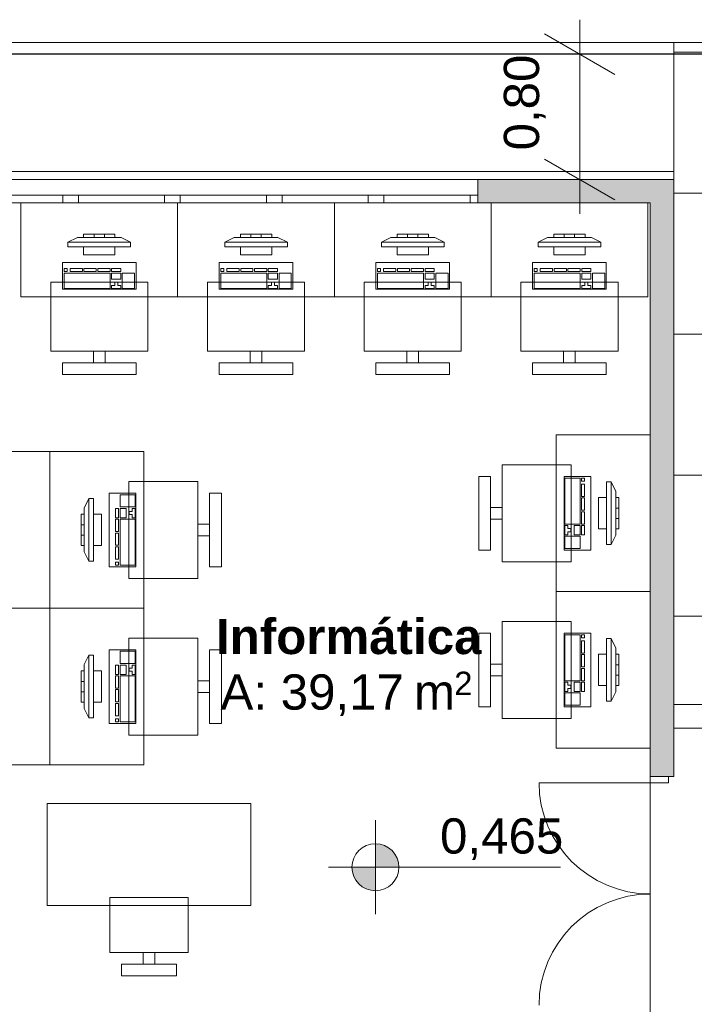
# Model space of a CAD drawing. Header units: millimetres. Extents: x 0 to 723, y 0 to 672.
# Tile 21 of 28: x 530 to 558, y 592 to 634. Entities that reach past the tile are written whole.
import ezdxf
from ezdxf.xclip import XClip

# ---------------------------------------------------------------- set-up
doc = ezdxf.new("R2010")
doc.units = ezdxf.units.MM
doc.header["$MEASUREMENT"] = 0
doc.header["$XCLIPFRAME"] = 0
doc.linetypes.add('Linha Tracejada 3_1', pattern=[4, 3, -1])
doc.linetypes.add('Wipeout_Contour', pattern=[1000, 0, -1000])
for name, color, linetype in [('Cobertura.ARQ', 7, 'Continuous'), ('Cotas - Geral.2D', 7, 'Continuous'), ('Desenho 2D - Geral.2D', 7, 'Continuous'), ('Interior - Mobiliário .ARQ', 7, 'Continuous'), ('Laje.ARQ', 7, 'Continuous'), ('Parede.ARQ', 7, 'Continuous'), ('Zonas.ARQ', 7, 'Continuous')]:
    doc.layers.add(name, color=color, linetype=linetype)
doc.styles.add('GENERATED_STYLE_1', font='txt')
doc.styles.add('GENERATED_STYLE_2', font='txt')

# ---------------------------------------------------------------- blocks, each defined once
blk = doc.blocks.new('Desenho_2_2', base_point=(-392.832, 470.64))
at = {"layer": 'Cotas - Geral.2D', "linetype": 'Continuous', "lineweight": 0}
for points in [[(544.816, 597.958), (545.816, 597.958), (545.74, 598.341), (545.523, 598.665), (545.198, 598.882), (544.816, 598.958)], [(544.816, 597.958), (543.816, 597.958), (543.892, 597.575), (544.109, 597.251), (544.433, 597.034), (544.816, 596.958)]]:
    blk.add_hatch(color=7, dxfattribs=at).paths.add_polyline_path(points)
at = {"layer": 'Laje.ARQ', "linetype": 'Continuous', "lineweight": 0}
h = blk.add_hatch(dxfattribs=at)
h.set_pattern_fill('Grelha_90x90_0002', color=83, style=0, pattern_type=2)
h.set_pattern_definition([(0, (-392.8324, 470.64), (0, 6), []), (90, (-392.8324, 470.64), (-6, 0), [])])
h.paths.add_polyline_path([(557.511, 633.062), (557.511, 604.877), (570.511, 604.877), (570.511, 585.216), (620.852, 585.216), (620.852, 633.057), (601.062, 633.057), (576.062, 633.062)])
h.paths.add_polyline_path([(601.062, 600.517), (576.062, 600.517), (576.062, 625.517), (601.062, 625.517)], flags=0)
at = {"layer": 'Parede.ARQ', "linetype": 'Continuous', "lineweight": 0}
for points in [[(549.178, 626.227), (556.511, 626.227), (557.511, 627.227), (549.178, 627.227)], [(557.511, 627.227), (556.511, 626.227), (556.511, 601.818), (557.511, 601.818)]]:
    blk.add_hatch(color=36, dxfattribs=at).paths.add_polyline_path(points)
at = {"layer": 'Cobertura.ARQ', "color": 7, "linetype": 'Continuous', "lineweight": 0, "flags": 128}
for points in [[(681.021, 633.062), (506.244, 633.062)], [(681.021, 632.57), (506.244, 632.57)]]:
    blk.add_lwpolyline(points, dxfattribs=at)
at = {"layer": 'Cotas - Geral.2D', "color": 7, "linetype": 'Continuous', "lineweight": 0}
for p, q in [((553.507, 632.561), (553.507, 634.028)), ((555.007, 631.695), (552.007, 633.427)), ((555.757, 632.561), (551.257, 632.561)), ((544.816, 595.958), (544.816, 599.958)), ((542.816, 597.958), (552.695, 597.958))]:
    blk.add_line(p, q, dxfattribs=at)
blk.add_circle((544.816, 597.958), 1, dxfattribs=at)
at = {"layer": 'Desenho 2D - Geral.2D', "color": 7, "linetype": 'Continuous', "lineweight": 0}
blk.add_line((557.511, 632.561), (497.511, 632.561), dxfattribs=at)
at = {"layer": 'Desenho 2D - Geral.2D', "color": 7, "linetype": 'Linha Tracejada 3_1', "lineweight": 0}
blk.add_line((557.511, 632.561), (620.671, 632.562), dxfattribs=at)
at = {"layer": 'Interior - Mobiliário .ARQ', "color": 7, "linetype": 'Continuous', "lineweight": 0}
for p, q in [((536.403, 626.227), (529.737, 626.227)), ((529.737, 626.227), (529.737, 622.227)), ((543.07, 626.227), (536.403, 626.227)), ((536.403, 626.227), (536.403, 622.227)), ((536.403, 622.227), (536.403, 626.227)), ((549.737, 626.227), (543.07, 626.227)), ((543.07, 626.227), (543.07, 622.227)), ((543.07, 622.227), (543.07, 626.227)), ((556.403, 626.227), (549.737, 626.227)), ((549.737, 626.227), (549.737, 622.227)), ((549.737, 622.227), (549.737, 626.227)), ((556.403, 622.227), (556.403, 626.227)), ((533.737, 624.894), (532.403, 624.894)), ((532.403, 624.894), (532.403, 624.761)), ((532.848, 624.761), (532.848, 624.894)), ((533.292, 624.761), (533.292, 624.894)), ((533.737, 624.761), (533.737, 624.894)), ((540.403, 624.894), (539.07, 624.894)), ((539.07, 624.894), (539.07, 624.761)), ((539.515, 624.761), (539.515, 624.894)), ((539.959, 624.761), (539.959, 624.894)), ((540.403, 624.761), (540.403, 624.894)), ((547.07, 624.894), (545.737, 624.894)), ((545.737, 624.894), (545.737, 624.761)), ((546.181, 624.761), (546.181, 624.894)), ((546.626, 624.761), (546.626, 624.894)), ((547.07, 624.761), (547.07, 624.894)), ((553.737, 624.894), (552.403, 624.894)), ((552.403, 624.894), (552.403, 624.761)), ((552.848, 624.761), (552.848, 624.894)), ((553.292, 624.761), (553.292, 624.894)), ((553.737, 624.761), (553.737, 624.894)), ((531.737, 624.561), (532.137, 624.761)), ((534.403, 624.561), (531.737, 624.561)), ((531.737, 624.561), (531.737, 624.361)), ((532.137, 624.761), (534.003, 624.761)), ((532.403, 624.761), (533.737, 624.761)), ((534.403, 624.561), (534.003, 624.761)), ((534.403, 624.361), (534.403, 624.561)), ((538.403, 624.561), (538.803, 624.761)), ((541.07, 624.561), (538.403, 624.561)), ((538.403, 624.561), (538.403, 624.361)), ((538.803, 624.761), (540.67, 624.761)), ((539.07, 624.761), (540.403, 624.761)), ((541.07, 624.561), (540.67, 624.761)), ((541.07, 624.361), (541.07, 624.561)), ((545.07, 624.561), (545.47, 624.761)), ((547.737, 624.561), (545.07, 624.561)), ((545.07, 624.561), (545.07, 624.361)), ((545.47, 624.761), (547.337, 624.761)), ((545.737, 624.761), (547.07, 624.761)), ((547.737, 624.561), (547.337, 624.761)), ((547.737, 624.361), (547.737, 624.561)), ((551.737, 624.561), (552.137, 624.761)), ((554.403, 624.561), (551.737, 624.561)), ((551.737, 624.561), (551.737, 624.361)), ((552.137, 624.761), (554.003, 624.761)), ((552.403, 624.761), (553.737, 624.761)), ((554.403, 624.561), (554.003, 624.761)), ((554.403, 624.361), (554.403, 624.561)), ((531.737, 624.361), (534.403, 624.361)), ((533.737, 624.361), (532.403, 624.361)), ((532.403, 624.361), (532.403, 624.027)), ((532.403, 624.027), (533.737, 624.027)), ((533.737, 624.027), (533.737, 624.361)), ((538.403, 624.361), (541.07, 624.361)), ((540.403, 624.361), (539.07, 624.361)), ((539.07, 624.361), (539.07, 624.027)), ((539.07, 624.027), (540.403, 624.027)), ((540.403, 624.027), (540.403, 624.361)), ((545.07, 624.361), (547.737, 624.361)), ((547.07, 624.361), (545.737, 624.361)), ((545.737, 624.361), (545.737, 624.027)), ((545.737, 624.027), (547.07, 624.027)), ((547.07, 624.027), (547.07, 624.361)), ((551.737, 624.361), (554.403, 624.361)), ((553.737, 624.361), (552.403, 624.361)), ((552.403, 624.361), (552.403, 624.027)), ((552.403, 624.027), (553.737, 624.027)), ((553.737, 624.027), (553.737, 624.361)), ((531.503, 623.694), (531.503, 622.561)), ((534.637, 623.694), (531.503, 623.694)), ((534.637, 622.561), (534.637, 623.694)), ((538.17, 623.694), (538.17, 622.561)), ((541.303, 623.694), (538.17, 623.694)), ((541.303, 622.561), (541.303, 623.694)), ((544.837, 623.694), (544.837, 622.561)), ((547.97, 623.694), (544.837, 623.694)), ((547.97, 622.561), (547.97, 623.694)), ((551.503, 623.694), (551.503, 622.561)), ((554.637, 623.694), (551.503, 623.694)), ((554.637, 622.561), (554.637, 623.694)), ((531.699, 623.433), (531.569, 623.433)), ((531.569, 623.433), (531.569, 623.304)), ((531.569, 623.304), (531.699, 623.304)), ((533.527, 623.24), (531.569, 623.24)), ((531.569, 623.24), (531.569, 622.593)), ((531.699, 623.304), (531.699, 623.433)), ((532.352, 623.433), (531.83, 623.433)), ((531.83, 623.433), (531.83, 623.304)), ((531.83, 623.304), (532.352, 623.304)), ((532.352, 623.304), (532.352, 623.433)), ((532.94, 623.433), (532.417, 623.433)), ((532.417, 623.433), (532.417, 623.304)), ((532.417, 623.304), (532.94, 623.304)), ((532.94, 623.304), (532.94, 623.433)), ((533.527, 623.433), (533.005, 623.433)), ((533.005, 623.433), (533.005, 623.304)), ((533.005, 623.304), (533.527, 623.304)), ((533.527, 623.304), (533.527, 623.433)), ((533.527, 622.593), (533.527, 623.24)), ((533.984, 623.433), (533.592, 623.433)), ((533.592, 623.433), (533.592, 623.304)), ((533.592, 623.304), (533.984, 623.304)), ((533.984, 623.24), (533.592, 623.24)), ((533.592, 623.24), (533.592, 622.981)), ((533.984, 623.304), (533.984, 623.433)), ((533.984, 622.981), (533.984, 623.24)), ((534.572, 623.24), (534.049, 623.24)), ((534.049, 623.24), (534.049, 622.593)), ((534.572, 622.593), (534.572, 623.24)), ((538.366, 623.433), (538.235, 623.433)), ((538.235, 623.433), (538.235, 623.304)), ((538.235, 623.304), (538.366, 623.304)), ((540.194, 623.24), (538.235, 623.24)), ((538.235, 623.24), (538.235, 622.593)), ((538.366, 623.304), (538.366, 623.433)), ((539.019, 623.433), (538.497, 623.433)), ((538.497, 623.433), (538.497, 623.304)), ((538.497, 623.304), (539.019, 623.304)), ((539.019, 623.304), (539.019, 623.433)), ((539.606, 623.433), (539.084, 623.433)), ((539.084, 623.433), (539.084, 623.304)), ((539.084, 623.304), (539.606, 623.304)), ((539.606, 623.304), (539.606, 623.433)), ((540.194, 623.433), (539.672, 623.433)), ((539.672, 623.433), (539.672, 623.304)), ((539.672, 623.304), (540.194, 623.304)), ((540.194, 623.304), (540.194, 623.433)), ((540.194, 622.593), (540.194, 623.24)), ((540.651, 623.433), (540.259, 623.433)), ((540.259, 623.433), (540.259, 623.304)), ((540.259, 623.304), (540.651, 623.304)), ((540.651, 623.24), (540.259, 623.24)), ((540.259, 623.24), (540.259, 622.981)), ((540.651, 623.304), (540.651, 623.433)), ((540.651, 622.981), (540.651, 623.24)), ((541.238, 623.24), (540.716, 623.24)), ((540.716, 623.24), (540.716, 622.593)), ((541.238, 622.593), (541.238, 623.24)), ((545.033, 623.433), (544.902, 623.433)), ((544.902, 623.433), (544.902, 623.304)), ((544.902, 623.304), (545.033, 623.304)), ((546.86, 623.24), (544.902, 623.24)), ((544.902, 623.24), (544.902, 622.593)), ((545.033, 623.304), (545.033, 623.433)), ((545.685, 623.433), (545.163, 623.433)), ((545.163, 623.433), (545.163, 623.304)), ((545.163, 623.304), (545.685, 623.304)), ((545.685, 623.304), (545.685, 623.433)), ((546.273, 623.433), (545.751, 623.433)), ((545.751, 623.433), (545.751, 623.304)), ((545.751, 623.304), (546.273, 623.304)), ((546.273, 623.304), (546.273, 623.433)), ((546.86, 623.433), (546.338, 623.433)), ((546.338, 623.433), (546.338, 623.304)), ((546.338, 623.304), (546.86, 623.304)), ((546.86, 623.304), (546.86, 623.433)), ((546.86, 622.593), (546.86, 623.24)), ((547.317, 623.433), (546.926, 623.433)), ((546.926, 623.433), (546.926, 623.304)), ((546.926, 623.304), (547.317, 623.304)), ((547.317, 623.24), (546.926, 623.24)), ((546.926, 623.24), (546.926, 622.981)), ((547.317, 623.304), (547.317, 623.433)), ((547.317, 622.981), (547.317, 623.24)), ((547.905, 623.24), (547.383, 623.24)), ((547.383, 623.24), (547.383, 622.593)), ((547.905, 622.593), (547.905, 623.24)), ((551.699, 623.433), (551.569, 623.433)), ((551.569, 623.433), (551.569, 623.304)), ((551.569, 623.304), (551.699, 623.304)), ((553.527, 623.24), (551.569, 623.24)), ((551.569, 623.24), (551.569, 622.593)), ((551.699, 623.304), (551.699, 623.433)), ((552.352, 623.433), (551.83, 623.433)), ((551.83, 623.433), (551.83, 623.304)), ((551.83, 623.304), (552.352, 623.304)), ((552.352, 623.304), (552.352, 623.433)), ((552.94, 623.433), (552.417, 623.433)), ((552.417, 623.433), (552.417, 623.304)), ((552.417, 623.304), (552.94, 623.304)), ((552.94, 623.304), (552.94, 623.433)), ((553.527, 623.433), (553.005, 623.433)), ((553.005, 623.433), (553.005, 623.304)), ((553.005, 623.304), (553.527, 623.304)), ((553.527, 623.304), (553.527, 623.433)), ((553.527, 622.593), (553.527, 623.24)), ((553.984, 623.433), (553.592, 623.433)), ((553.592, 623.433), (553.592, 623.304)), ((553.592, 623.304), (553.984, 623.304)), ((553.984, 623.24), (553.592, 623.24)), ((553.592, 623.24), (553.592, 622.981)), ((553.984, 623.304), (553.984, 623.433)), ((553.984, 622.981), (553.984, 623.24)), ((554.572, 623.24), (554.049, 623.24)), ((554.049, 623.24), (554.049, 622.593)), ((554.572, 622.593), (554.572, 623.24)), ((535.137, 622.861), (531.003, 622.861)), ((531.003, 622.861), (531.003, 619.927)), ((533.592, 622.981), (533.984, 622.981)), ((533.723, 622.722), (533.592, 622.722)), ((533.592, 622.722), (533.592, 622.593)), ((533.853, 622.852), (533.723, 622.852)), ((533.723, 622.852), (533.723, 622.722)), ((533.853, 622.722), (533.853, 622.852)), ((533.984, 622.722), (533.853, 622.722)), ((533.984, 622.593), (533.984, 622.722)), ((535.137, 619.927), (535.137, 622.861)), ((541.803, 622.861), (537.67, 622.861)), ((537.67, 622.861), (537.67, 619.927)), ((540.259, 622.981), (540.651, 622.981)), ((540.39, 622.722), (540.259, 622.722)), ((540.259, 622.722), (540.259, 622.593)), ((540.52, 622.852), (540.39, 622.852)), ((540.39, 622.852), (540.39, 622.722)), ((540.52, 622.722), (540.52, 622.852)), ((540.651, 622.722), (540.52, 622.722)), ((540.651, 622.593), (540.651, 622.722)), ((541.803, 619.927), (541.803, 622.861)), ((548.47, 622.861), (544.337, 622.861)), ((544.337, 622.861), (544.337, 619.927)), ((546.926, 622.981), (547.317, 622.981)), ((547.056, 622.722), (546.926, 622.722)), ((546.926, 622.722), (546.926, 622.593)), ((547.187, 622.852), (547.056, 622.852)), ((547.056, 622.852), (547.056, 622.722)), ((547.187, 622.722), (547.187, 622.852)), ((547.317, 622.722), (547.187, 622.722)), ((547.317, 622.593), (547.317, 622.722)), ((548.47, 619.927), (548.47, 622.861)), ((555.137, 622.861), (551.003, 622.861)), ((551.003, 622.861), (551.003, 619.927)), ((553.592, 622.981), (553.984, 622.981)), ((553.723, 622.722), (553.592, 622.722)), ((553.592, 622.722), (553.592, 622.593)), ((553.853, 622.852), (553.723, 622.852)), ((553.723, 622.852), (553.723, 622.722)), ((553.853, 622.722), (553.853, 622.852)), ((553.984, 622.722), (553.853, 622.722)), ((553.984, 622.593), (553.984, 622.722)), ((555.137, 619.927), (555.137, 622.861)), ((531.503, 622.561), (534.637, 622.561)), ((531.569, 622.593), (533.527, 622.593)), ((533.592, 622.593), (533.984, 622.593)), ((534.049, 622.593), (534.572, 622.593)), ((538.17, 622.561), (541.303, 622.561)), ((538.235, 622.593), (540.194, 622.593)), ((540.259, 622.593), (540.651, 622.593)), ((540.716, 622.593), (541.238, 622.593)), ((544.837, 622.561), (547.97, 622.561)), ((544.902, 622.593), (546.86, 622.593)), ((546.926, 622.593), (547.317, 622.593)), ((547.383, 622.593), (547.905, 622.593)), ((551.503, 622.561), (554.637, 622.561)), ((551.569, 622.593), (553.527, 622.593)), ((553.592, 622.593), (553.984, 622.593)), ((554.049, 622.593), (554.572, 622.593)), ((529.737, 622.227), (536.403, 622.227)), ((536.403, 622.227), (543.07, 622.227)), ((543.07, 622.227), (549.737, 622.227)), ((549.737, 622.227), (556.403, 622.227)), ((531.003, 619.927), (535.137, 619.927)), ((532.82, 619.927), (532.82, 619.427)), ((533.32, 619.927), (532.82, 619.927)), ((533.32, 619.427), (533.32, 619.927)), ((537.67, 619.927), (541.803, 619.927)), ((539.487, 619.927), (539.487, 619.427)), ((539.987, 619.927), (539.487, 619.927)), ((539.987, 619.427), (539.987, 619.927)), ((544.337, 619.927), (548.47, 619.927)), ((546.153, 619.927), (546.153, 619.427)), ((546.653, 619.927), (546.153, 619.927)), ((546.653, 619.427), (546.653, 619.927)), ((551.003, 619.927), (555.137, 619.927)), ((552.82, 619.927), (552.82, 619.427)), ((553.32, 619.927), (552.82, 619.927)), ((553.32, 619.427), (553.32, 619.927)), ((534.637, 619.427), (531.503, 619.427)), ((531.503, 619.427), (531.503, 618.927)), ((532.82, 619.427), (533.32, 619.427)), ((534.637, 618.927), (534.637, 619.427)), ((541.303, 619.427), (538.17, 619.427)), ((538.17, 619.427), (538.17, 618.927)), ((539.487, 619.427), (539.987, 619.427)), ((541.303, 618.927), (541.303, 619.427)), ((547.97, 619.427), (544.837, 619.427)), ((544.837, 619.427), (544.837, 618.927)), ((546.153, 619.427), (546.653, 619.427)), ((547.97, 618.927), (547.97, 619.427)), ((554.637, 619.427), (551.503, 619.427)), ((551.503, 619.427), (551.503, 618.927)), ((552.82, 619.427), (553.32, 619.427)), ((554.637, 618.927), (554.637, 619.427)), ((531.503, 618.927), (534.637, 618.927)), ((538.17, 618.927), (541.303, 618.927)), ((544.837, 618.927), (547.97, 618.927)), ((551.503, 618.927), (554.637, 618.927)), ((556.511, 616.353), (552.511, 616.353)), ((552.511, 616.353), (552.511, 609.686)), ((556.511, 609.686), (556.511, 616.353)), ((530.962, 615.644), (526.962, 615.644)), ((530.962, 608.978), (530.962, 615.644)), ((530.962, 615.644), (534.962, 615.644)), ((530.962, 608.978), (530.962, 615.644)), ((534.962, 615.644), (534.962, 608.978)), ((553.144, 615.086), (550.211, 615.086)), ((550.211, 615.086), (550.211, 610.953)), ((553.144, 610.953), (553.144, 615.086)), ((534.329, 614.378), (537.262, 614.378)), ((534.329, 610.244), (534.329, 614.378)), ((537.262, 614.378), (537.262, 610.244)), ((549.711, 614.586), (549.211, 614.586)), ((549.211, 614.586), (549.211, 611.453)), ((549.711, 611.453), (549.711, 614.586)), ((553.978, 614.586), (552.844, 614.586)), ((552.844, 614.586), (552.844, 611.453)), ((552.877, 614.521), (552.877, 612.562)), ((553.523, 614.521), (552.877, 614.521)), ((553.523, 612.562), (553.523, 614.521)), ((553.588, 614.521), (553.588, 614.39)), ((553.717, 614.521), (553.588, 614.521)), ((553.588, 614.39), (553.717, 614.39)), ((553.717, 614.39), (553.717, 614.521)), ((553.978, 611.453), (553.978, 614.586)), ((554.644, 614.353), (554.644, 611.686)), ((554.844, 614.353), (554.644, 614.353)), ((554.844, 611.686), (554.844, 614.353)), ((554.844, 614.353), (555.044, 613.953)), ((553.588, 614.26), (553.588, 613.737)), ((553.717, 614.26), (553.588, 614.26)), ((553.717, 613.737), (553.717, 614.26)), ((555.044, 613.953), (555.044, 612.086)), ((532.629, 613.644), (532.429, 613.244)), ((532.829, 613.644), (532.629, 613.644)), ((532.629, 613.644), (532.629, 610.978)), ((532.829, 610.978), (532.829, 613.644)), ((534.629, 613.878), (533.495, 613.878)), ((533.495, 613.878), (533.495, 610.744)), ((534.596, 613.812), (533.95, 613.812)), ((533.95, 613.812), (533.95, 613.29)), ((534.596, 613.29), (534.596, 613.812)), ((534.629, 610.744), (534.629, 613.878)), ((537.762, 613.878), (538.262, 613.878)), ((537.762, 610.744), (537.762, 613.878)), ((538.262, 613.878), (538.262, 610.744)), ((553.588, 613.737), (553.717, 613.737)), ((553.588, 613.672), (553.588, 613.15)), ((553.717, 613.672), (553.588, 613.672)), ((553.717, 613.15), (553.717, 613.672)), ((554.311, 613.686), (554.311, 612.353)), ((554.644, 613.686), (554.311, 613.686)), ((554.644, 612.353), (554.644, 613.686)), ((555.044, 613.686), (555.044, 612.353)), ((555.178, 613.686), (555.044, 613.686)), ((555.178, 612.353), (555.178, 613.686)), ((532.429, 611.378), (532.429, 613.244)), ((533.885, 613.225), (533.756, 613.225)), ((533.756, 613.225), (533.756, 612.833)), ((533.885, 612.833), (533.885, 613.225)), ((533.95, 613.29), (534.596, 613.29)), ((534.208, 613.225), (533.95, 613.225)), ((533.95, 613.225), (533.95, 612.833)), ((534.208, 612.833), (534.208, 613.225)), ((534.467, 613.094), (534.338, 613.094)), ((534.338, 613.094), (534.338, 612.964)), ((534.596, 613.225), (534.467, 613.225)), ((534.467, 613.225), (534.467, 613.094)), ((534.596, 612.833), (534.596, 613.225)), ((550.211, 613.269), (549.711, 613.269)), ((549.711, 613.269), (549.711, 612.769)), ((550.211, 612.769), (550.211, 613.269)), ((553.588, 613.15), (553.717, 613.15)), ((553.588, 613.085), (553.588, 612.562)), ((553.717, 613.085), (553.588, 613.085)), ((553.717, 612.562), (553.717, 613.085)), ((555.044, 613.242), (555.178, 613.242)), ((532.429, 612.978), (532.295, 612.978)), ((532.295, 612.978), (532.295, 611.644)), ((532.429, 611.644), (532.429, 612.978)), ((533.162, 612.978), (532.829, 612.978)), ((532.829, 612.978), (532.829, 611.644)), ((533.162, 611.644), (533.162, 612.978)), ((533.756, 612.833), (533.885, 612.833)), ((533.885, 612.768), (533.756, 612.768)), ((533.756, 612.768), (533.756, 612.246)), ((533.885, 612.246), (533.885, 612.768)), ((533.95, 612.833), (534.208, 612.833)), ((534.596, 612.768), (533.95, 612.768)), ((533.95, 612.768), (533.95, 610.81)), ((534.338, 612.964), (534.467, 612.964)), ((534.467, 612.964), (534.467, 612.833)), ((534.467, 612.833), (534.596, 612.833)), ((534.596, 610.81), (534.596, 612.768)), ((549.711, 612.769), (550.211, 612.769)), ((555.044, 612.797), (555.178, 612.797)), ((532.429, 612.533), (532.295, 612.533)), ((533.756, 612.246), (533.885, 612.246)), ((537.262, 612.061), (537.262, 612.561)), ((537.262, 612.561), (537.762, 612.561)), ((537.762, 612.561), (537.762, 612.061)), ((552.877, 612.562), (553.523, 612.562)), ((552.877, 612.497), (552.877, 612.105)), ((553.006, 612.497), (552.877, 612.497)), ((553.006, 612.367), (553.006, 612.497)), ((553.135, 612.367), (553.006, 612.367)), ((553.006, 612.105), (553.006, 612.236)), ((553.006, 612.236), (553.135, 612.236)), ((553.135, 612.236), (553.135, 612.367)), ((553.265, 612.497), (553.265, 612.105)), ((553.523, 612.497), (553.265, 612.497)), ((553.523, 612.105), (553.523, 612.497)), ((553.588, 612.562), (553.717, 612.562)), ((553.588, 612.497), (553.588, 612.105)), ((553.717, 612.497), (553.588, 612.497)), ((553.717, 612.105), (553.717, 612.497)), ((554.311, 612.353), (554.644, 612.353)), ((555.044, 612.353), (555.178, 612.353)), ((532.429, 612.089), (532.295, 612.089)), ((533.885, 612.18), (533.756, 612.18)), ((533.756, 612.18), (533.756, 611.658)), ((533.885, 611.658), (533.885, 612.18)), ((537.762, 612.061), (537.262, 612.061)), ((552.877, 612.105), (553.006, 612.105)), ((552.877, 612.04), (552.877, 611.518)), ((553.523, 612.04), (552.877, 612.04)), ((553.265, 612.105), (553.523, 612.105)), ((553.523, 611.518), (553.523, 612.04)), ((553.588, 612.105), (553.717, 612.105)), ((554.844, 611.686), (555.044, 612.086)), ((532.295, 611.644), (532.429, 611.644)), ((532.829, 611.644), (533.162, 611.644)), ((533.756, 611.658), (533.885, 611.658)), ((533.885, 611.593), (533.756, 611.593)), ((533.756, 611.593), (533.756, 611.071)), ((533.885, 611.071), (533.885, 611.593)), ((549.211, 611.453), (549.711, 611.453)), ((552.844, 611.453), (553.978, 611.453)), ((552.877, 611.518), (553.523, 611.518)), ((554.644, 611.686), (554.844, 611.686)), ((532.629, 610.978), (532.429, 611.378)), ((533.756, 611.071), (533.885, 611.071)), ((532.629, 610.978), (532.829, 610.978)), ((533.495, 610.744), (534.629, 610.744)), ((533.885, 610.94), (533.756, 610.94)), ((533.756, 610.94), (533.756, 610.81)), ((533.756, 610.81), (533.885, 610.81)), ((533.885, 610.81), (533.885, 610.94)), ((533.95, 610.81), (534.596, 610.81)), ((538.262, 610.744), (537.762, 610.744)), ((550.211, 610.953), (553.144, 610.953)), ((537.262, 610.244), (534.329, 610.244)), ((556.511, 609.686), (552.511, 609.686)), ((552.511, 609.686), (552.511, 603.019)), ((552.511, 609.686), (556.511, 609.686)), ((556.511, 603.019), (556.511, 609.686)), ((530.962, 608.978), (526.962, 608.978)), ((526.962, 608.978), (530.962, 608.978)), ((530.962, 602.311), (530.962, 608.978)), ((530.962, 608.978), (534.962, 608.978)), ((530.962, 602.311), (530.962, 608.978)), ((534.962, 608.978), (530.962, 608.978)), ((534.962, 608.978), (534.962, 602.311)), ((553.144, 608.419), (550.211, 608.419)), ((550.211, 608.419), (550.211, 604.286)), ((553.144, 604.286), (553.144, 608.419)), ((534.329, 607.711), (537.262, 607.711)), ((534.329, 603.578), (534.329, 607.711)), ((537.262, 607.711), (537.262, 603.578)), ((549.711, 607.919), (549.211, 607.919)), ((549.211, 607.919), (549.211, 604.786)), ((549.711, 604.786), (549.711, 607.919)), ((553.978, 607.919), (552.844, 607.919)), ((552.844, 607.919), (552.844, 604.786)), ((552.877, 607.854), (552.877, 605.896)), ((553.523, 607.854), (552.877, 607.854)), ((553.523, 605.896), (553.523, 607.854)), ((553.588, 607.854), (553.588, 607.723)), ((553.717, 607.854), (553.588, 607.854)), ((553.588, 607.723), (553.717, 607.723)), ((553.717, 607.723), (553.717, 607.854)), ((553.978, 604.786), (553.978, 607.919)), ((554.644, 607.686), (554.644, 605.019)), ((554.844, 607.686), (554.644, 607.686)), ((554.844, 605.019), (554.844, 607.686)), ((554.844, 607.686), (555.044, 607.286)), ((534.629, 607.211), (533.495, 607.211)), ((533.495, 607.211), (533.495, 604.078)), ((534.629, 604.078), (534.629, 607.211)), ((537.762, 607.211), (538.262, 607.211)), ((537.762, 604.078), (537.762, 607.211)), ((538.262, 607.211), (538.262, 604.078)), ((553.588, 607.593), (553.588, 607.071)), ((553.717, 607.593), (553.588, 607.593)), ((553.717, 607.071), (553.717, 607.593)), ((555.044, 607.286), (555.044, 605.419)), ((532.629, 606.978), (532.429, 606.578)), ((532.829, 606.978), (532.629, 606.978)), ((532.629, 606.978), (532.629, 604.311)), ((532.829, 604.311), (532.829, 606.978)), ((534.596, 607.146), (533.95, 607.146)), ((533.95, 607.146), (533.95, 606.623)), ((534.596, 606.623), (534.596, 607.146)), ((553.588, 607.071), (553.717, 607.071)), ((553.588, 607.005), (553.588, 606.483)), ((553.717, 607.005), (553.588, 607.005)), ((553.717, 606.483), (553.717, 607.005)), ((554.311, 607.019), (554.311, 605.686)), ((554.644, 607.019), (554.311, 607.019)), ((554.644, 605.686), (554.644, 607.019)), ((555.044, 607.019), (555.044, 605.686)), ((555.178, 607.019), (555.044, 607.019)), ((555.178, 605.686), (555.178, 607.019)), ((532.429, 604.711), (532.429, 606.578)), ((533.885, 606.558), (533.756, 606.558)), ((533.756, 606.558), (533.756, 606.166)), ((533.885, 606.166), (533.885, 606.558)), ((533.95, 606.623), (534.596, 606.623)), ((534.208, 606.558), (533.95, 606.558)), ((533.95, 606.558), (533.95, 606.166)), ((534.208, 606.166), (534.208, 606.558)), ((534.467, 606.428), (534.338, 606.428)), ((534.338, 606.428), (534.338, 606.297)), ((534.596, 606.558), (534.467, 606.558)), ((534.467, 606.558), (534.467, 606.428)), ((534.596, 606.166), (534.596, 606.558)), ((550.211, 606.603), (549.711, 606.603)), ((549.711, 606.603), (549.711, 606.103)), ((550.211, 606.103), (550.211, 606.603)), ((553.588, 606.483), (553.717, 606.483)), ((553.588, 606.418), (553.588, 605.896)), ((553.717, 606.418), (553.588, 606.418)), ((553.717, 605.896), (553.717, 606.418)), ((555.044, 606.575), (555.178, 606.575)), ((532.429, 606.311), (532.295, 606.311)), ((532.295, 606.311), (532.295, 604.978)), ((532.429, 604.978), (532.429, 606.311)), ((533.162, 606.311), (532.829, 606.311)), ((532.829, 606.311), (532.829, 604.978)), ((533.162, 604.978), (533.162, 606.311)), ((533.756, 606.166), (533.885, 606.166)), ((533.885, 606.101), (533.756, 606.101)), ((533.756, 606.101), (533.756, 605.579)), ((533.885, 605.579), (533.885, 606.101)), ((533.95, 606.166), (534.208, 606.166)), ((534.596, 606.101), (533.95, 606.101)), ((533.95, 606.101), (533.95, 604.143)), ((534.338, 606.297), (534.467, 606.297)), ((534.467, 606.297), (534.467, 606.166)), ((534.467, 606.166), (534.596, 606.166)), ((534.596, 604.143), (534.596, 606.101)), ((549.711, 606.103), (550.211, 606.103)), ((555.044, 606.13), (555.178, 606.13)), ((532.429, 605.866), (532.295, 605.866)), ((533.756, 605.579), (533.885, 605.579)), ((537.262, 605.394), (537.262, 605.894)), ((537.262, 605.894), (537.762, 605.894)), ((537.762, 605.894), (537.762, 605.394)), ((552.877, 605.896), (553.523, 605.896)), ((552.877, 605.83), (552.877, 605.439)), ((553.006, 605.83), (552.877, 605.83)), ((553.006, 605.7), (553.006, 605.83)), ((553.135, 605.7), (553.006, 605.7)), ((553.006, 605.439), (553.006, 605.569)), ((553.006, 605.569), (553.135, 605.569)), ((553.135, 605.569), (553.135, 605.7)), ((553.265, 605.83), (553.265, 605.439)), ((553.523, 605.83), (553.265, 605.83)), ((553.523, 605.439), (553.523, 605.83)), ((553.588, 605.896), (553.717, 605.896)), ((553.588, 605.83), (553.588, 605.439)), ((553.717, 605.83), (553.588, 605.83)), ((553.717, 605.439), (553.717, 605.83)), ((554.311, 605.686), (554.644, 605.686)), ((555.044, 605.686), (555.178, 605.686)), ((532.429, 605.422), (532.295, 605.422)), ((533.885, 605.514), (533.756, 605.514)), ((533.756, 605.514), (533.756, 604.991)), ((533.885, 604.991), (533.885, 605.514)), ((537.762, 605.394), (537.262, 605.394)), ((552.877, 605.439), (553.006, 605.439)), ((552.877, 605.373), (552.877, 604.851)), ((553.523, 605.373), (552.877, 605.373)), ((553.265, 605.439), (553.523, 605.439)), ((553.523, 604.851), (553.523, 605.373)), ((553.588, 605.439), (553.717, 605.439)), ((554.844, 605.019), (555.044, 605.419)), ((532.295, 604.978), (532.429, 604.978)), ((532.629, 604.311), (532.429, 604.711)), ((532.829, 604.978), (533.162, 604.978)), ((533.756, 604.991), (533.885, 604.991)), ((533.885, 604.926), (533.756, 604.926)), ((533.756, 604.926), (533.756, 604.404)), ((533.885, 604.404), (533.885, 604.926)), ((549.211, 604.786), (549.711, 604.786)), ((552.844, 604.786), (553.978, 604.786)), ((552.877, 604.851), (553.523, 604.851)), ((554.644, 605.019), (554.844, 605.019)), ((532.629, 604.311), (532.829, 604.311)), ((533.756, 604.404), (533.885, 604.404)), ((533.885, 604.273), (533.756, 604.273)), ((533.756, 604.273), (533.756, 604.143)), ((533.885, 604.143), (533.885, 604.273)), ((550.211, 604.286), (553.144, 604.286)), ((533.495, 604.078), (534.629, 604.078)), ((533.756, 604.143), (533.885, 604.143)), ((533.95, 604.143), (534.596, 604.143)), ((538.262, 604.078), (537.762, 604.078)), ((537.262, 603.578), (534.329, 603.578)), ((552.511, 603.019), (556.511, 603.019)), ((526.962, 602.311), (530.962, 602.311)), ((534.962, 602.311), (530.962, 602.311)), ((530.853, 596.332), (530.853, 600.666)), ((530.853, 600.666), (539.52, 600.666)), ((539.52, 600.666), (539.52, 596.332)), ((539.52, 596.332), (530.853, 596.332)), ((533.52, 594.332), (533.52, 596.666)), ((533.52, 596.666), (536.853, 596.666)), ((536.853, 596.666), (536.853, 594.332)), ((536.853, 594.332), (533.52, 594.332)), ((534.937, 594.332), (535.437, 594.332)), ((534.937, 593.832), (534.937, 594.332)), ((535.437, 594.332), (535.437, 593.832)), ((534.02, 593.832), (536.353, 593.832)), ((534.02, 593.332), (534.02, 593.832)), ((535.437, 593.832), (534.937, 593.832)), ((536.353, 593.832), (536.353, 593.332)), ((536.353, 593.332), (534.02, 593.332))]:
    blk.add_line(p, q, dxfattribs=at)
at = {"layer": 'Laje.ARQ', "color": 83, "linetype": 'Continuous', "lineweight": 0, "flags": 128}
for points in [[(557.511, 633.062), (557.511, 604.877), (570.511, 604.877), (570.511, 585.216), (620.852, 585.216), (620.852, 633.057), (601.062, 633.057), (576.062, 633.062)], [(507.244, 590.894), (556.511, 590.894), (556.511, 626.227), (507.244, 626.227)]]:
    blk.add_lwpolyline(points, close=True, dxfattribs=at)
at = {"layer": 'Parede.ARQ', "color": 7, "linetype": 'Continuous', "lineweight": 0}
for p, q in [((549.178, 627.227), (514.511, 627.227)), ((549.178, 626.561), (549.178, 627.227)), ((527.844, 626.561), (531.511, 626.561)), ((531.511, 626.227), (531.511, 626.561)), ((531.511, 626.561), (531.844, 626.561)), ((531.844, 626.561), (532.178, 626.561)), ((532.178, 626.561), (532.178, 626.227)), ((532.178, 626.561), (535.844, 626.561)), ((535.844, 626.227), (535.844, 626.561)), ((535.844, 626.561), (536.178, 626.561)), ((536.178, 626.561), (536.511, 626.561)), ((536.511, 626.561), (536.511, 626.227)), ((536.511, 626.561), (540.178, 626.561)), ((540.178, 626.227), (540.178, 626.561)), ((540.178, 626.561), (540.511, 626.561)), ((540.511, 626.561), (540.844, 626.561)), ((540.844, 626.561), (540.844, 626.227)), ((540.844, 626.561), (544.511, 626.561)), ((544.511, 626.227), (544.511, 626.561)), ((544.511, 626.561), (544.844, 626.561)), ((544.844, 626.561), (545.178, 626.561)), ((545.178, 626.561), (545.178, 626.227)), ((545.178, 626.561), (548.844, 626.561)), ((548.844, 626.227), (548.844, 626.561)), ((548.844, 626.561), (549.178, 626.561)), ((549.178, 626.227), (549.178, 626.561)), ((549.178, 626.227), (549.178, 626.561)), ((549.178, 626.227), (514.511, 626.227)), ((531.511, 626.227), (527.844, 626.227)), ((531.844, 626.227), (531.511, 626.227)), ((532.178, 626.227), (531.844, 626.227)), ((535.844, 626.227), (532.178, 626.227)), ((536.178, 626.227), (535.844, 626.227)), ((536.511, 626.227), (536.178, 626.227)), ((540.178, 626.227), (536.511, 626.227)), ((540.511, 626.227), (540.178, 626.227)), ((540.844, 626.227), (540.511, 626.227)), ((544.511, 626.227), (540.844, 626.227)), ((544.844, 626.227), (544.511, 626.227)), ((545.178, 626.227), (544.844, 626.227)), ((548.844, 626.227), (545.178, 626.227)), ((549.178, 626.227), (548.844, 626.227)), ((556.511, 601.818), (556.511, 602.064)), ((556.511, 601.818), (556.511, 602.064)), ((556.511, 601.818), (556.511, 601.551)), ((557.278, 601.818), (556.511, 601.818)), ((556.511, 601.818), (557.278, 601.818)), ((556.511, 601.818), (557.278, 601.818)), ((557.278, 601.551), (557.278, 601.818)), ((557.278, 601.818), (557.511, 601.818)), ((557.278, 601.818), (557.511, 601.818)), ((557.511, 601.818), (557.511, 602.064)), ((557.511, 601.818), (557.511, 602.064)), ((556.511, 601.551), (551.778, 601.551)), ((556.511, 601.551), (557.278, 601.551))]:
    blk.add_line(p, q, dxfattribs=at)
at = {"layer": 'Parede.ARQ', "color": 7, "linetype": 'Continuous', "lineweight": 0, "flags": 128}
for points in [[(557.511, 627.227), (549.178, 627.227)], [(557.511, 601.818), (557.511, 627.227)], [(549.178, 626.227), (556.511, 626.227)], [(556.511, 626.227), (556.511, 601.818)]]:
    blk.add_lwpolyline(points, dxfattribs=at)
at = {"layer": 'Parede.ARQ', "color": 7, "linetype": 'Continuous', "lineweight": 0}
for centre, start, end in [((556.511, 601.551), 180, 270), ((556.511, 592.084), 90, 180)]:
    blk.add_arc(centre, 4.733, start, end, dxfattribs=at)
at = {"layer": 'Zonas.ARQ', "color": 7, "linetype": 'Continuous', "lineweight": 0}
for p, q in [((549.178, 626.561), (549.178, 627.227)), ((549.178, 626.227), (549.178, 626.561)), ((556.511, 601.818), (556.511, 602.064)), ((556.511, 601.818), (557.278, 601.818)), ((557.278, 601.818), (557.511, 601.818)), ((557.511, 601.818), (557.511, 602.064))]:
    blk.add_line(p, q, dxfattribs=at)
at = {"layer": 'Cotas - Geral.2D', "color": 7, "linetype": 'Continuous', "lineweight": 0, "insert": (552.058, 628.464), "char_height": 1.5, "width": 3.99087, "attachment_point": 7, "rotation": 90, "style": 'GENERATED_STYLE_1'}
blk.add_mtext('\\A1;{\\pql;\\fArial|b0|i0|c0|p38;0,80}', dxfattribs=at)
at = {"layer": 'Cotas - Geral.2D', "color": 7, "linetype": 'Continuous', "lineweight": 0, "insert": (547.566, 598.258), "char_height": 1.5, "width": 5.12915, "attachment_point": 7, "style": 'GENERATED_STYLE_1'}
blk.add_mtext('\\A1;{\\pql;\\fArial|b0|i0|c0|p38;0,465}', dxfattribs=at)
at = {"layer": 'Zonas.ARQ', "color": 7, "linetype": 'Continuous', "lineweight": 0, "attachment_point": 1}
for s, insert, char_height, style in [('\\A1;{\\pql;\\fArial|b1|i0|c0|p38;Informática}', (538.035, 608.528), 1.5, 'GENERATED_STYLE_2'), ('\\A1;{\\pql;\\fArial|b0|i0|c0|p38;A: 39,17}', (538.225, 606.165), 1.5, 'GENERATED_STYLE_1'), ('\\A1;{\\pql;\\fArial|b0|i0|c0|p38;2}', (548.168, 606.28), 1, 'GENERATED_STYLE_1'), ('\\A1;{\\pql;\\fArial|b0|i0|c0|p38; m}', (545.877, 606.165), 1.5, 'GENERATED_STYLE_1')]:
    blk.add_mtext(s, dxfattribs=dict(at, insert=insert, char_height=char_height, style=style))
at = {"color": 254, "linetype": 'Wipeout_Contour', "lineweight": 0, "ltscale": 3290.92619}
blk.add_wipeout([(506.244, 627.227), (557.511, 627.227), (557.511, 627.561), (506.244, 627.561)], dxfattribs=at).dxf.layer = 'Parede.ARQ'
at = {"color": 254, "linetype": 'Wipeout_Contour', "lineweight": 0, "ltscale": 11609.404504}
blk.add_wipeout([(557.511, 603.877), (569.511, 603.877), (569.649, 604.016), (569.649, 604.458), (569.643, 604.476), (569.626, 604.485), (569.437, 604.511), (569.42, 604.52), (569.414, 604.538), (569.414, 604.554), (569.649, 604.554), (570.179, 604.554), (570.511, 604.877), (557.511, 604.877)], dxfattribs=at).dxf.layer = 'Parede.ARQ'
at = {"layer": 'Parede.ARQ', "color": 8, "linetype": 'Continuous', "lineweight": 0, "flags": 128}
for points in [[(557.511, 627.561), (506.244, 627.561)], [(557.511, 627.227), (557.511, 627.561)], [(506.244, 627.227), (557.511, 627.227)], [(570.511, 604.877), (557.511, 604.877)], [(557.511, 604.877), (557.511, 603.877)], [(557.511, 603.877), (569.511, 603.877)]]:
    blk.add_lwpolyline(points, dxfattribs=at)
at = {"color": 254, "linetype": 'Wipeout_Contour', "lineweight": 0, "ltscale": 3290.92619}
blk.add_wipeout([(506.244, 627.227), (557.511, 627.227), (557.511, 627.561), (506.244, 627.561)], dxfattribs=at).dxf.layer = 'Parede.ARQ'
at = {"layer": 'Cotas - Geral.2D', "color": 7, "linetype": 'Continuous', "lineweight": 0}
for p, q in [((553.507, 627.227), (553.507, 632.561)), ((552.007, 628.093), (555.007, 626.361)), ((555.757, 627.227), (551.257, 627.227)), ((553.507, 625.76), (553.507, 627.227))]:
    blk.add_line(p, q, dxfattribs=at)
at = {"layer": 'Desenho 2D - Geral.2D', "color": 7, "linetype": 'Linha Tracejada 3_1', "lineweight": 0}
blk.add_line((557.511, 627.227), (557.511, 632.561), dxfattribs=at)
at = {"layer": 'Desenho 2D - Geral.2D', "color": 7, "linetype": 'Continuous', "lineweight": 0}
blk.add_line((557.511, 627.227), (557.511, 632.561), dxfattribs=at)
at = {"layer": 'Parede.ARQ', "color": 8, "linetype": 'Continuous', "lineweight": 0, "flags": 128}
for points in [[(557.511, 627.561), (506.244, 627.561)], [(557.511, 627.227), (557.511, 627.561)], [(506.244, 627.227), (557.511, 627.227)]]:
    blk.add_lwpolyline(points, dxfattribs=at)

msp = doc.modelspace()

# ---------------------------------------------------------------- block references
at = {"color": 7, "linetype": 'Continuous', "lineweight": 0}
ref = msp.add_blockref('Desenho_2_2', (-392.832, 470.64), dxfattribs=at)
XClip(ref).set_block_clipping_path([(481.2565355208, 323.9834960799), (703.3929709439, 655.0257970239)])

doc.saveas('drawing.dxf')
